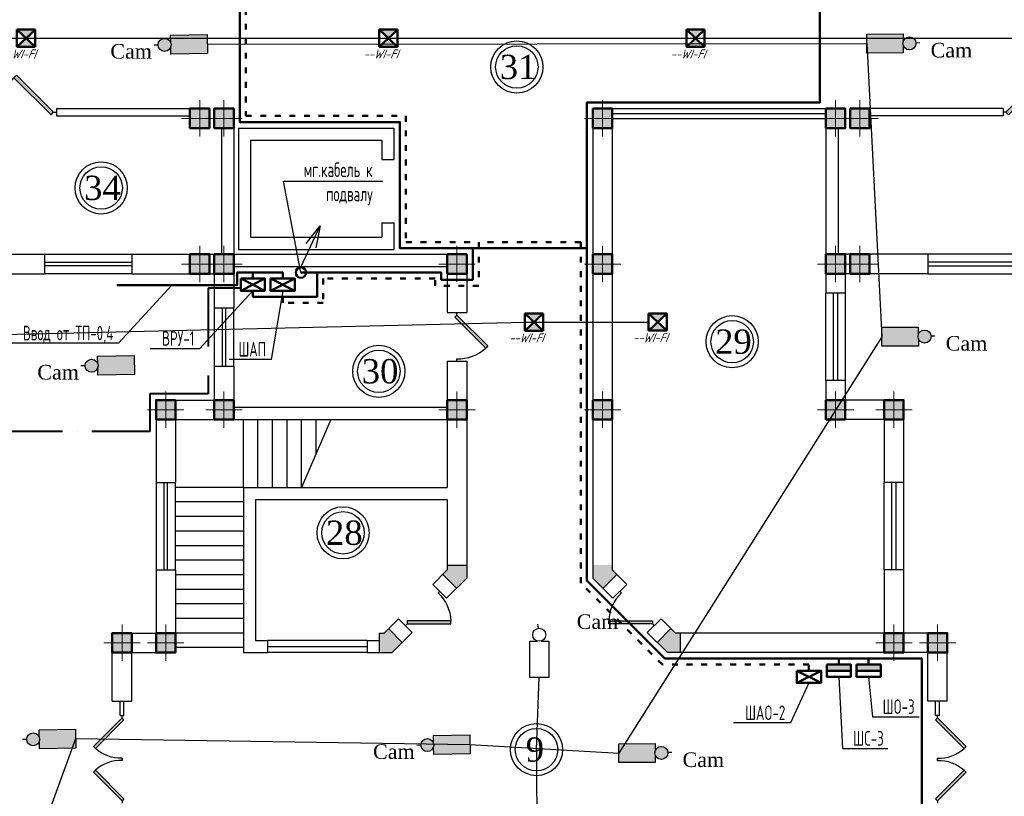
# Model space of a CAD drawing. Header units: millimetres. Extents: x 42471 to 951304, y -405702 to -322821.
# Tile 8 of 37: x 162416 to 182699, y -361323 to -345331. Entities that reach past the tile are written whole.
import ezdxf
from ezdxf import colors
from ezdxf.entities.mleader import LeaderData, LeaderLine
from ezdxf.math import Vec2, Vec3

# ---------------------------------------------------------------- set-up
doc = ezdxf.new("R2010")
doc.units = ezdxf.units.MM
doc.linetypes.add('ACAD_ISO03W100', pattern=[30, 12, -18])
doc.linetypes.add('ACAD_ISO10W100', pattern=[18, 12, -3, 0, -3])
for name, color, linetype in [('CCTV_TEXT', 7, 'Continuous'), ('kolonn', 7, 'Continuous'), ('SEC. Оборудование (Equipment)', 7, 'Continuous'), ('Пожар - надписи', 7, 'Continuous'), ('ТС ГММ', 7, 'Continuous')]:
    doc.layers.add(name, color=color, linetype=linetype)
for name, color, linetype, lineweight in [('Текст', 5, 'Continuous', 15), ('Электрика', 1, 'Continuous', 50), ('ЭО', 2, 'Continuous', 40)]:
    doc.layers.add(name, color=color, linetype=linetype, lineweight=lineweight)
doc.styles.add('Gost_AW', font='isocpeui.ttf', dxfattribs={"width": 0.985, "height": 300})
doc.styles.add('SPDS', font='spds.shx', dxfattribs={"width": 0.8, "height": 250})
doc.styles.get("Standard").update_dxf_attribs({"font": 'times.ttf'})

# ---------------------------------------------------------------- blocks, each defined once
blk = doc.blocks.new('jfgjhsdf')
blk.add_hatch(color=1).paths.add_polyline_path([(-593, 731), (-637, 687), (0, 50), (44, 94)])
at = {"color": 1}
for p, q in [((0, 1000), (0, 950)), ((0, 50), (0, 0))]:
    blk.add_line(p, q, dxfattribs=at)
blk.add_lwpolyline([(0, 50), (-637, 687), (-593, 731), (44, 94), (0, 50)], dxfattribs=at)
blk.add_arc((-33, 130), 821, 87.662, 132.9147, dxfattribs=at)
blk = doc.blocks.new('ghsdd')
at = {"ltscale": 50}
h = blk.add_hatch(color=256, dxfattribs=at)
h.paths.add_polyline_path([(0, 200), (-200, 200), (-200, 0), (0, 0)])
h.paths.add_polyline_path([(200, 0), (200, 200), (0, 200), (0, 0)])
h.paths.add_polyline_path([(0, 0), (-200, 0), (-200, -200), (0, -200)])
h.paths.add_polyline_path([(0, 0), (0, -200), (200, -200), (200, 0)])
at = {"lineweight": 0}
for p, q in [((0, -374), (0, 374)), ((-374, 0), (374, 0))]:
    blk.add_line(p, q, dxfattribs=at)
at = {"lineweight": 50, "ltscale": 50}
blk.add_lwpolyline([(200, 200), (200, -200), (-200, -200), (-200, 200), (200, 200)], dxfattribs=at)
blk = doc.blocks.new('_None')
blk = doc.blocks.new('Извещатель комбинированный')
at = {"ltscale": 300}
h = blk.add_hatch(color=5, dxfattribs=at)
h.dxf.hatch_style = 1
h.paths.add_polyline_path([(0, 0), (171, 161), (171, 163), (-173, 163)])
h.paths.add_polyline_path([(-171, -161), (171, -161), (0, 0)])
at = {"layer": 'SEC. Оборудование (Equipment)', "color": 5, "lineweight": 50}
for p, q in [((171, -161), (-173, 163)), ((171, 163), (-173, 163)), ((-173, 163), (-173, -161)), ((171, 161), (-173, -163)), ((171, 163), (171, -161)), ((171, -161), (-173, -161))]:
    blk.add_line(p, q, dxfattribs=at)

msp = doc.modelspace()

# ---------------------------------------------------------------- hatches: boundary and pattern name
at = {"lineweight": 25, "true_color": 0x22346e}
h = msp.add_hatch(color=159, dxfattribs=at)
h.dxf.hatch_style = 1
h.paths.add_polyline_path([(179868.062, -346019.215), (180618.957, -346014.191), (180617.921, -345859.351, -0.081383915), (180611.38, -345816.554, -0.072625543), (180617.379, -345778.336), (180616.344, -345623.496), (179865.449, -345628.519)])
h.paths.add_polyline_path([(180611.38, -345816.554, 1), (180879.11, -345819.426, 1)])
h = msp.add_hatch(color=159, dxfattribs=at)
h.dxf.hatch_style = 1
h.paths.add_polyline_path([(166276.667, -345637.89), (165525.87, -345650.965), (165528.566, -345805.786, -0.081383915), (165535.566, -345848.51, -0.072625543), (165529.977, -345886.79), (165532.673, -346041.61), (166283.471, -346028.535)])
h.paths.add_polyline_path([(165535.566, -345848.51, 1), (165267.821, -345848.51, 1)])
h = msp.add_hatch(color=159, dxfattribs=at)
h.dxf.hatch_style = 1
h.paths.add_polyline_path([(180178.962, -352055.763), (180929.857, -352050.74), (180928.821, -351895.9, -0.081383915), (180922.279, -351853.103, -0.072625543), (180928.279, -351814.885), (180927.244, -351660.045), (180176.349, -351665.068)])
h.paths.add_polyline_path([(180922.279, -351853.103, 1), (181190.01, -351855.974, 1)])
h = msp.add_hatch(color=159, dxfattribs=at)
h.dxf.hatch_style = 1
h.paths.add_polyline_path([(164772.158, -352246.444), (164021.36, -352259.519), (164024.057, -352414.339, -0.081383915), (164031.057, -352457.063, -0.072625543), (164025.467, -352495.344), (164028.164, -352650.164), (164778.961, -352637.089)])
h.paths.add_polyline_path([(164031.057, -352457.063, 1), (163763.311, -352457.063, 1)])
at = {"lineweight": 50}
h = msp.add_hatch(color=1, dxfattribs=at)
h.dxf.hatch_style = 1
h.paths.add_polyline_path([(179041.078, -358736.656), (179041.078, -358611.656), (179399.605, -358611.656), (179399.605, -358736.656)])
h.paths.add_polyline_path([(179399.605, -358736.656), (179399.605, -358611.656), (179541.078, -358611.656), (179541.078, -358736.656)])
h = msp.add_hatch(color=1, dxfattribs=at)
h.dxf.hatch_style = 1
h.paths.add_polyline_path([(179653.028, -358737.306), (179653.028, -358612.306), (180011.554, -358612.306), (180011.554, -358737.306)])
h.paths.add_polyline_path([(180011.554, -358737.306), (180011.554, -358612.306), (180153.028, -358612.306), (180153.028, -358737.306)])
at = {"lineweight": 25, "true_color": 0x22346e}
h = msp.add_hatch(color=159, dxfattribs=at)
h.dxf.hatch_style = 1
h.paths.add_polyline_path([(163568.29, -359939.632), (162817.492, -359952.707), (162820.188, -360107.527, -0.081383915), (162827.189, -360150.251, -0.072625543), (162821.599, -360188.531), (162824.295, -360343.352), (163575.093, -360330.276)])
h.paths.add_polyline_path([(162827.189, -360150.251, 1), (162559.443, -360150.251, 1)])
h = msp.add_hatch(color=159, dxfattribs=at)
h.dxf.hatch_style = 1
h.paths.add_polyline_path([(171688.445, -360058.839), (170937.647, -360071.914), (170940.343, -360226.734, -0.081383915), (170947.344, -360269.458, -0.072625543), (170941.754, -360307.738), (170944.45, -360462.559), (171695.248, -360449.483)])
h.paths.add_polyline_path([(170947.344, -360269.458, 1), (170679.598, -360269.458, 1)])
h = msp.add_hatch(color=159, dxfattribs=at)
h.dxf.hatch_style = 1
h.paths.add_polyline_path([(174758.202, -360630.45), (175509.097, -360625.426), (175508.061, -360470.586, -0.081383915), (175501.519, -360427.79, -0.072625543), (175507.519, -360389.571), (175506.483, -360234.731), (174755.588, -360239.755)])
h.paths.add_polyline_path([(175501.519, -360427.79, 1), (175769.249, -360430.661, 1)])
at = {"layer": 'kolonn'}
h = msp.add_hatch(color=256, dxfattribs=at)
h.paths.add_polyline_path([(171223.907, -356562.306), (171223.907, -356662.306), (171132.486, -356753.728), (171415.329, -357036.571), (171623.907, -356827.992), (171623.907, -356562.306)])
h.paths.add_polyline_path([(174432.486, -357036.571), (174715.329, -356753.728), (174623.907, -356662.306), (174623.907, -356562.306), (174223.907, -356562.306), (174223.907, -356827.992)])
h.paths.add_polyline_path([(176023.907, -357962.306), (175923.907, -357962.306), (175832.486, -357870.885), (175549.643, -358153.728), (175758.222, -358362.306), (176023.907, -358362.306)])
h.paths.add_polyline_path([(176023.907, -362762.306), (175758.222, -362762.306), (175549.643, -362970.885), (175832.486, -363253.728), (175923.907, -363162.306), (176023.907, -363162.306)])
h.paths.add_polyline_path([(174623.907, -364562.306), (174623.907, -364462.306), (174715.329, -364370.885), (174432.486, -364088.042), (174223.907, -364296.621), (174223.907, -364562.306)])
h.paths.add_polyline_path([(171132.486, -364370.885), (171223.907, -364462.306), (171223.907, -364562.306), (171623.907, -364562.306), (171623.907, -364296.621), (171415.329, -364088.042)])
h.paths.add_polyline_path([(169823.907, -363162.306), (169923.907, -363162.306), (170015.329, -363253.728), (170298.171, -362970.885), (170089.593, -362762.306), (169823.907, -362762.306)])
h.paths.add_polyline_path([(170015.329, -357870.885), (169923.907, -357962.306), (169823.907, -357962.306), (169823.907, -358362.306), (170089.593, -358362.306), (170298.171, -358153.728)])

# ---------------------------------------------------------------- linework, layer by layer
at = {"lineweight": 30}
for p, q in [((163173.907, -347162.306), (166323.907, -347162.306)), ((166423.907, -347162.306), (166823.907, -347162.306)), ((166823.907, -347162.306), (166823.907, -350162.306)), ((179423.907, -347162.306), (179023.907, -347162.306)), ((179023.907, -347162.306), (179023.907, -350962.306)), ((182673.907, -347162.306), (179523.907, -347162.306)), ((163173.907, -347312.306), (165923.907, -347312.306)), ((182673.907, -347312.306), (179923.907, -347312.306)), ((166573.907, -347562.306), (166573.907, -350162.306)), ((166923.907, -347562.306), (166923.907, -350062.306)), ((166923.907, -347562.306), (170123.907, -347562.306)), ((170123.907, -347562.306), (170123.907, -348212.306)), ((174223.907, -347562.306), (174223.907, -356827.992)), ((174623.907, -347562.306), (174623.907, -356662.306)), ((179273.907, -347562.306), (179273.907, -350162.306)), ((167173.907, -347812.306), (167173.907, -349812.306)), ((167173.907, -347812.306), (169873.907, -347812.306)), ((169873.907, -347812.306), (169873.907, -348212.306)), ((169873.907, -348212.306), (170123.907, -348212.306)), ((169873.907, -349512.306), (170123.907, -349512.306)), ((169873.907, -349512.306), (169873.907, -349812.306)), ((170123.907, -349512.306), (170123.907, -350062.306)), ((167173.907, -349812.306), (169873.907, -349812.306)), ((166923.907, -350062.306), (170123.907, -350062.306)), ((161723.907, -350162.306), (162923.907, -350162.306)), ((162923.907, -350162.306), (162923.907, -350562.306)), ((164723.907, -350162.306), (164723.907, -350562.306)), ((164723.907, -350162.306), (166573.907, -350162.306)), ((166323.907, -350162.306), (166323.907, -350562.306)), ((166423.907, -350162.306), (166423.907, -351262.306)), ((166823.907, -350162.306), (171623.907, -350162.306)), ((171623.907, -350162.306), (171623.907, -351362.306)), ((181123.907, -350162.306), (179273.907, -350162.306)), ((179423.907, -350162.306), (179423.907, -350962.306)), ((179523.907, -350162.306), (179523.907, -350562.306)), ((181123.907, -350162.306), (181123.907, -350562.306)), ((166823.907, -350412.306), (171223.907, -350412.306)), ((166823.907, -350412.306), (166823.907, -351262.306)), ((171223.907, -350412.306), (171223.907, -351362.306)), ((160823.907, -350562.306), (162923.907, -350562.306)), ((164723.907, -350562.306), (166423.907, -350562.306)), ((181123.907, -350562.306), (179423.907, -350562.306)), ((179423.907, -350962.306), (179023.907, -350962.306)), ((166423.907, -351262.306), (166823.907, -351262.306)), ((171223.907, -351362.306), (171623.907, -351362.306)), ((166423.907, -352462.306), (166423.907, -353162.306)), ((166423.907, -352462.306), (166823.907, -352462.306)), ((166823.907, -352462.306), (166823.907, -353312.306)), ((171223.907, -352362.306), (171623.907, -352362.306)), ((171223.907, -352362.306), (171223.907, -353312.306)), ((171623.907, -352362.306), (171623.907, -356827.992)), ((179423.907, -352762.306), (179023.907, -352762.306)), ((179023.907, -352762.306), (179023.907, -353562.306)), ((179423.907, -352762.306), (179423.907, -353162.306)), ((165223.907, -353162.306), (165223.907, -354862.306)), ((165223.907, -353162.306), (166423.907, -353162.306)), ((166823.907, -353312.306), (171223.907, -353312.306)), ((180623.907, -353162.306), (179423.907, -353162.306)), ((180623.907, -353162.306), (180623.907, -354862.306)), ((165623.907, -353562.306), (165623.907, -354862.306)), ((165623.907, -353562.306), (171223.907, -353562.306)), ((171223.907, -353562.306), (171223.907, -354962.306)), ((180223.907, -353562.306), (179023.907, -353562.306)), ((180223.907, -353562.306), (180223.907, -354862.306)), ((165223.907, -354862.306), (165623.907, -354862.306)), ((167023.907, -354962.306), (167023.907, -358362.306)), ((167023.907, -354962.306), (171223.907, -354962.306)), ((180623.907, -354862.306), (180223.907, -354862.306)), ((167273.907, -355212.306), (167273.907, -358112.306)), ((167273.907, -355212.306), (171223.907, -355212.306)), ((171223.907, -355212.306), (171223.907, -356662.306)), ((171223.907, -356562.306), (171623.907, -356562.306)), ((165223.907, -356662.306), (165223.907, -357962.306)), ((165223.907, -356662.306), (165623.907, -356662.306)), ((165623.907, -356662.306), (165623.907, -358362.306)), ((170927.461, -356958.753), (171223.907, -356662.306)), ((171132.486, -356753.728), (171415.329, -357036.571)), ((174715.329, -356753.728), (174432.486, -357036.571)), ((174920.354, -356958.753), (174623.907, -356662.306)), ((180623.907, -356662.306), (180223.907, -356662.306)), ((180223.907, -356662.306), (180223.907, -357962.306)), ((180623.907, -356662.306), (180623.907, -357962.306)), ((170927.461, -356958.753), (171210.304, -357241.596)), ((171210.304, -357241.596), (171623.907, -356827.992)), ((174637.511, -357241.596), (174223.907, -356827.992)), ((174920.354, -356958.753), (174637.511, -357241.596)), ((169923.907, -357962.306), (170220.354, -357665.86)), ((170220.354, -357665.86), (170503.197, -357948.703)), ((175627.461, -357665.86), (175344.618, -357948.703)), ((175923.907, -357962.306), (175627.461, -357665.86)), ((164323.907, -357962.306), (165223.907, -357962.306)), ((164323.907, -359362.306), (164323.907, -357962.306)), ((169823.907, -357962.306), (169923.907, -357962.306)), ((169823.907, -357962.306), (169823.907, -358362.306)), ((170015.329, -357870.885), (170298.171, -358153.728)), ((170089.593, -358362.306), (170503.197, -357948.703)), ((175758.222, -358362.306), (175344.618, -357948.703)), ((175832.486, -357870.885), (175549.643, -358153.728)), ((176023.907, -357962.306), (175923.907, -357962.306)), ((180223.907, -357962.306), (176023.907, -357962.306)), ((176023.907, -357962.306), (176023.907, -358362.306)), ((181523.907, -357962.306), (180623.907, -357962.306)), ((181523.907, -359362.306), (181523.907, -357962.306)), ((167273.907, -358112.306), (167523.907, -358112.306)), ((167523.907, -358112.306), (167523.907, -358362.306)), ((169573.907, -358112.306), (169573.907, -358362.306)), ((169573.907, -358112.306), (169823.907, -358112.306)), ((164723.907, -358362.306), (165623.907, -358362.306)), ((164723.907, -359362.306), (164723.907, -358362.306)), ((167023.907, -358362.306), (167523.907, -358362.306)), ((169573.907, -358362.306), (170089.593, -358362.306)), ((181123.907, -358362.306), (175758.222, -358362.306)), ((181123.907, -359362.306), (181123.907, -358362.306)), ((164323.907, -359362.306), (164723.907, -359362.306)), ((181523.907, -359362.306), (181123.907, -359362.306))]:
    msp.add_line(p, q, dxfattribs=at)
at = {"color": 1}
for p, q in [((174623.907, -347162.306), (179023.907, -347162.306)), ((174623.907, -347262.306), (179023.907, -347262.306)), ((174623.907, -347362.306), (179023.907, -347362.306)), ((162923.907, -350162.306), (164723.907, -350162.306)), ((182923.907, -350162.306), (181123.907, -350162.306)), ((162923.907, -350322.306), (164723.907, -350322.306)), ((164723.907, -350402.306), (162923.907, -350402.306)), ((182923.907, -350322.306), (181123.907, -350322.306)), ((181123.907, -350402.306), (182923.907, -350402.306)), ((164723.907, -350562.306), (162923.907, -350562.306)), ((181123.907, -350562.306), (182923.907, -350562.306)), ((179023.907, -352762.306), (179023.907, -350962.306)), ((179183.907, -352762.306), (179183.907, -350962.306)), ((179263.907, -350962.306), (179263.907, -352762.306)), ((179423.907, -350962.306), (179423.907, -352762.306)), ((166423.907, -351262.306), (166423.907, -352462.306)), ((166583.907, -351262.306), (166583.907, -352462.306)), ((166663.907, -352462.306), (166663.907, -351262.306)), ((166823.907, -352462.306), (166823.907, -351262.306)), ((165223.907, -354862.306), (165223.907, -356662.306)), ((165383.907, -354862.306), (165383.907, -356662.306)), ((165463.907, -356662.306), (165463.907, -354862.306)), ((165623.907, -356662.306), (165623.907, -354862.306)), ((180223.907, -356662.306), (180223.907, -354862.306)), ((180383.907, -356662.306), (180383.907, -354862.306)), ((180463.907, -354862.306), (180463.907, -356662.306)), ((180623.907, -354862.306), (180623.907, -356662.306)), ((169573.907, -358112.306), (167523.907, -358112.306)), ((167523.907, -358237.306), (169573.907, -358237.306)), ((169573.907, -358362.306), (167523.907, -358362.306)), ((164483.907, -359662.306), (164483.907, -359362.306)), ((164563.907, -359662.306), (164563.907, -359362.306)), ((181283.907, -359662.306), (181283.907, -359362.306)), ((181363.907, -359662.306), (181363.907, -359362.306)), ((164483.907, -359662.306), (164563.907, -359662.306)), ((181363.907, -359662.306), (181283.907, -359662.306))]:
    msp.add_line(p, q, dxfattribs=at)
for p, q in [((167023.907, -354962.306), (167023.907, -353562.306)), ((167323.907, -354962.306), (167323.907, -353562.306)), ((167623.907, -354962.306), (167623.907, -353562.306)), ((167923.907, -354962.306), (167923.907, -353562.306)), ((168223.907, -354962.306), (168223.907, -353562.306)), ((168823.907, -353562.306), (168223.907, -354962.306)), ((168523.907, -354262.306), (168523.907, -353562.306)), ((167023.907, -354962.306), (165623.907, -354962.306)), ((167023.907, -355262.306), (165623.907, -355262.306)), ((167023.907, -355562.306), (165623.907, -355562.306)), ((167023.907, -355862.306), (165623.907, -355862.306)), ((167023.907, -356162.306), (165623.907, -356162.306)), ((167023.907, -356462.306), (165623.907, -356462.306)), ((167023.907, -356762.306), (165623.907, -356762.306)), ((167023.907, -357062.306), (165623.907, -357062.306)), ((167023.907, -357362.306), (165623.907, -357362.306)), ((167023.907, -357662.306), (165623.907, -357662.306)), ((167023.907, -357962.306), (165623.907, -357962.306)), ((167023.907, -358262.306), (165623.907, -358262.306))]:
    msp.add_line(p, q)
at = {"color": 1, "lineweight": 50}
for points in [[(167218.654, -350912.306), (167218.654, -351037.306), (168543.662, -351037.306), (168543.662, -350537.306), (171098.907, -350537.306), (171098.907, -350687.306), (171748.907, -350687.306), (171748.907, -350037.306), (170248.907, -350037.306), (170248.907, -347437.306), (166948.907, -347437.306), (166948.907, -344687.306), (134663.028, -344687.306), (134663.028, -344812.306)], [(211173.028, -344812.306), (211173.028, -344687.306), (178898.907, -344687.306), (178898.907, -347037.306), (174098.907, -347037.306), (174098.907, -350037.306), (171748.907, -350037.306)], [(174098.907, -350037.306), (174098.907, -356879.769), (175706.445, -358487.306), (179291.078, -358487.306), (179291.078, -358611.656)], [(167218.654, -350662.306), (167218.654, -350537.306), (166892.925, -350537.306), (166892.925, -350800.736), (164416.35, -350800.736)], [(166968.654, -350912.306), (167468.654, -350662.306)], [(166968.654, -350662.306), (167468.654, -350912.306)], [(167218.654, -350537.306), (167835.476, -350537.306), (167835.476, -350662.306)], [(167585.476, -350912.306), (168085.476, -350662.306)], [(167585.476, -350662.306), (168085.476, -350912.306)], [(168209.955, -350537.306), (168543.662, -350537.306)], [(174098.907, -374087.306), (174098.907, -364244.844), (175706.445, -362637.306), (180998.907, -362637.306), (180998.907, -358487.306), (179293.864, -358487.306)], [(179903.028, -358612.306), (179903.028, -358487.306)], [(179541.078, -358736.656), (179041.078, -358736.656)], [(180153.028, -358737.306), (179653.028, -358737.306)]]:
    msp.add_lwpolyline(points, dxfattribs=at)
at = {"color": 3, "linetype": 'ACAD_ISO03W100', "lineweight": 50, "ltscale": 10}
for points in [[(135915.747, -344937.306), (135915.747, -344812.306), (167073.907, -344812.306), (167073.907, -347312.306), (170373.907, -347312.306), (170373.907, -349912.306), (171873.907, -349912.306), (171873.907, -350812.306), (170973.907, -350812.306), (170973.907, -350662.306), (168668.662, -350662.306), (168668.662, -351162.306), (167835.476, -351162.306), (167835.476, -350912.306)], [(178674.998, -358737.306), (178674.998, -358612.306), (175654.669, -358612.306), (173973.907, -356931.545), (173973.907, -349912.306), (171873.907, -349912.306)]]:
    msp.add_lwpolyline(points, dxfattribs=at)
at = {"lineweight": 25}
for points in [[(141313.956, -345712.564), (154352.463, -345712.849), (162357.384, -345712.849), (169822.241, -345712.849), (176149.112, -345712.849), (185223.093, -345712.849), (193848.132, -345712.849), (205564.112, -345712.849), (205752.684, -351476.572)], [(166280.069, -345833.213), (179866.756, -345823.867), (180177.656, -351860.416), (174756.895, -360435.102)], [(141039.672, -351758.925), (150563.65, -351751.725), (160621.533, -351848.507), (172820.744, -351558.263), (175370.6, -351556.336)], [(173062.709, -360361.713), (173119.259, -358876.52)], [(165311.653, -380149.493), (159507.504, -371275.976), (163571.691, -360134.954), (171691.846, -360254.161), (174756.895, -360435.102)], [(173063.721, -360335.148), (173118.823, -376260.437)]]:
    msp.add_lwpolyline(points, dxfattribs=at)
at = {"lineweight": 30}
for points in [[(163173.907, -347162.306), (163173.907, -347312.306)], [(182673.907, -347162.306), (182673.907, -347312.306)]]:
    msp.add_lwpolyline(points, dxfattribs=at)
for points in [[(166323.907, -347562.306), (165923.907, -347562.306), (165923.907, -347162.306), (166323.907, -347162.306)], [(166823.907, -347562.306), (166423.907, -347562.306), (166423.907, -347162.306), (166823.907, -347162.306)], [(174223.907, -347562.306), (174623.907, -347562.306), (174623.907, -347162.306), (174223.907, -347162.306)], [(179023.907, -347562.306), (179423.907, -347562.306), (179423.907, -347162.306), (179023.907, -347162.306)], [(179523.907, -347562.306), (179923.907, -347562.306), (179923.907, -347162.306), (179523.907, -347162.306)]]:
    msp.add_lwpolyline(points, close=True, dxfattribs=at)
at = {"color": 0}
for points in [[(168209.955, -350429.536), (168604.89, -349575.527)], [(168316.86, -349939.778), (168604.89, -349575.527)], [(168604.89, -349575.527), (168513.889, -350030.894)]]:
    msp.add_lwpolyline(points, dxfattribs=at)
at = {"color": 3, "lineweight": 50}
for points in [[(178424.998, -358737.306), (178924.998, -358987.306)], [(178424.998, -358987.306), (178924.998, -358737.306)]]:
    msp.add_lwpolyline(points, dxfattribs=at)
at = {"color": 1}
for centre, radius in [((172657.565, -346304.232), 537.019), ((172657.565, -346304.232), 437.019), ((164094.671, -348795.053), 537.019), ((164094.671, -348795.053), 437.019), ((177093.812, -351961.864), 537.019), ((177093.812, -351961.864), 437.019), ((169813.914, -352571.236), 537.019), ((169813.914, -352571.236), 437.019), ((169077.631, -355897.802), 537.019), ((169077.631, -355897.802), 437.019), ((173062.709, -360361.713), 537.019), ((173062.709, -360361.713), 437.019)]:
    msp.add_circle(centre, radius, dxfattribs=at)
at = {"color": 1, "lineweight": 50}
msp.add_circle((168209.955, -350537.306), 107.77, dxfattribs=at)
at = {"layer": 'Пожар - надписи', "color": 244, "lineweight": 30, "ltscale": 300, "true_color": 0x991b1e}
for p, q in [((180958.982, -345810.195), (180874.106, -345811.857)), ((165267.859, -345851.726), (165182.983, -345853.387)), ((181269.882, -351846.744), (181185.006, -351848.405)), ((163763.35, -352460.28), (163678.474, -352461.941)), ((173103.486, -357862.05), (173092.249, -357777.905)), ((162559.481, -360153.467), (162474.606, -360155.129)), ((170679.637, -360272.675), (170594.761, -360274.336)), ((175849.121, -360421.431), (175764.245, -360423.092))]:
    msp.add_line(p, q, dxfattribs=at)
for points in [[(180617.921, -345859.351), (180618.957, -346014.191), (179868.062, -346019.215), (179865.449, -345628.519), (180616.344, -345623.496), (180617.379, -345778.336)], [(165528.566, -345805.786), (165525.87, -345650.965), (166276.667, -345637.89), (166283.471, -346028.535), (165532.673, -346041.61), (165529.977, -345886.79)], [(180928.821, -351895.9), (180929.857, -352050.74), (180178.962, -352055.763), (180176.349, -351665.068), (180927.244, -351660.045), (180928.279, -351814.885)], [(164024.057, -352414.339), (164021.36, -352259.519), (164772.158, -352246.444), (164778.961, -352637.089), (164028.164, -352650.164), (164025.467, -352495.344)], [(173159.331, -358125.585), (173314.175, -358125.495), (173314.611, -358876.406), (172923.907, -358876.633), (172923.471, -358125.722), (173078.315, -358125.632)], [(162820.188, -360107.527), (162817.492, -359952.707), (163568.29, -359939.632), (163575.093, -360330.276), (162824.295, -360343.352), (162821.599, -360188.531)], [(170940.343, -360226.734), (170937.647, -360071.914), (171688.445, -360058.839), (171695.248, -360449.483), (170944.45, -360462.559), (170941.754, -360307.738)], [(175508.061, -360470.586), (175509.097, -360625.426), (174758.202, -360630.45), (174755.588, -360239.755), (175506.483, -360234.731), (175507.519, -360389.571)]]:
    msp.add_lwpolyline(points, dxfattribs=at)
for centre in [(165401.693, -345848.51), (180745.245, -345817.99), (181056.145, -351854.539), (163897.184, -352457.063), (173118.749, -357998.011), (162693.316, -360150.251), (170813.471, -360269.458), (175635.384, -360429.225)]:
    msp.add_circle(centre, 133.873, dxfattribs=at)
at = {"layer": 'Электрика', "color": 7, "linetype": 'ACAD_ISO10W100', "lineweight": 40, "ltscale": 100}
msp.add_lwpolyline([(166968.654, -350860.042), (166298.907, -350860.042), (166298.907, -353037.306), (165098.907, -353037.306), (165098.907, -353812.032), (156412.119, -353812.032), (156412.119, -355407.803)], dxfattribs=at)
at = {"layer": 'ЭО', "color": 1, "lineweight": 50}
for points in [[(166968.654, -350662.306), (166968.654, -350912.306), (167468.654, -350912.306), (167468.654, -350662.306)], [(167585.476, -350662.306), (167585.476, -350912.306), (168085.476, -350912.306), (168085.476, -350662.306)], [(179041.078, -358611.656), (179041.078, -358861.656), (179541.078, -358861.656), (179541.078, -358611.656)], [(179653.028, -358612.306), (179653.028, -358862.306), (180153.028, -358862.306), (180153.028, -358612.306)]]:
    msp.add_lwpolyline(points, close=True, dxfattribs=at)
at = {"layer": 'ЭО', "color": 3, "lineweight": 50}
msp.add_lwpolyline([(178424.998, -358737.306), (178424.998, -358987.306), (178924.998, -358987.306), (178924.998, -358737.306)], close=True, dxfattribs=at)

# ---------------------------------------------------------------- block references
for p, xscale, yscale, zscale, rotation in [((163173.907, -347237.306), -1.199999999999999, 1.199999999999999, 1.199999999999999, 90), ((182673.907, -347237.306), 1.199999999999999, 1.199999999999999, 1.199999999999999, 270), ((164523.907, -359662.306), -0.9230769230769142, 0.9230769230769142, 0.9230769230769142, 180), ((181323.907, -359662.306), 0.9230769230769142, 0.9230769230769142, 0.9230769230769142, 180)]:
    msp.add_blockref('jfgjhsdf', p, dxfattribs=dict(xscale=xscale, yscale=yscale, zscale=zscale, rotation=rotation))
for p, rotation in [((171423.907, -351362.306), 180), ((175486.039, -357807.281), 45.00000000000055)]:
    msp.add_blockref('jfgjhsdf', p, dxfattribs=dict(rotation=rotation))
at = {"xscale": -1, "rotation": 314.9999999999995}
msp.add_blockref('jfgjhsdf', (170361.775, -357807.281), dxfattribs=at)
at = {"yscale": 0.9230769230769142, "zscale": 0.9230769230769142}
for p, xscale in [((164523.907, -361462.306), 0.9230769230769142), ((181323.907, -361462.306), -0.9230769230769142)]:
    msp.add_blockref('jfgjhsdf', p, dxfattribs=dict(at, xscale=xscale))
at = {"layer": 'kolonn'}
for p in [(166123.907, -347362.306), (166623.907, -347362.306), (166123.907, -350362.306), (166623.907, -350362.306), (171423.907, -350362.306), (165423.907, -353362.306), (166623.907, -353362.306), (171423.907, -353362.306), (164523.907, -358162.306), (165423.907, -358162.306)]:
    msp.add_blockref('ghsdd', p, dxfattribs=at)
at = {"layer": 'kolonn', "xscale": -1}
for p in [(174423.907, -347362.306), (179223.907, -347362.306), (179723.907, -347362.306), (174423.907, -350362.306), (179223.907, -350362.306), (179723.907, -350362.306), (174423.907, -353362.306), (179223.907, -353362.306), (180423.907, -353362.306), (180423.907, -358162.306), (181323.907, -358162.306)]:
    msp.add_blockref('ghsdd', p, dxfattribs=at)
at = {"layer": 'Пожар - надписи', "color": 7, "lineweight": 30, "ltscale": 300, "xscale": 1.096478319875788, "yscale": 1.096478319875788, "zscale": 1.096478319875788}
for p in [(162547.304, -345713.849), (170012.161, -345713.849), (176339.033, -345713.849), (173010.665, -351559.263), (175560.52, -351557.336)]:
    msp.add_blockref('Извещатель комбинированный', p, dxfattribs=at)

# ---------------------------------------------------------------- texts
at = {"color": 1}
for s, p in [('31', (172305.422, -346552.248)), ('34', (163742.528, -349043.069)), ('29', (176741.669, -352209.88)), ('30', (169461.771, -352819.252)), ('28', (168725.488, -356145.817)), ('9', (172840.703, -360609.729))]:
    msp.add_text(s, height=500, dxfattribs=at).set_placement(p)
at = {"layer": 'CCTV_TEXT', "linetype": 'Continuous'}
for p in [(164283.786, -346131.554), (181181.612, -346108.549), (181492.512, -352145.098), (162779.277, -352740.108), (173890.698, -357876.195), (169695.563, -360552.503), (176071.751, -360719.784)]:
    msp.add_text('Cam', height=300, dxfattribs=at).set_placement(p)
at = {"layer": 'Пожар - надписи', "color": 7, "lineweight": 30, "ltscale": 300, "char_height": 185.74343, "width": 5683.18834, "attachment_point": 4, "style": 'Gost_AW'}
for insert in [(162029.306, -346037.001), (169494.163, -346037.001), (175821.034, -346037.001), (172492.666, -351882.416), (175042.522, -351880.488)]:
    msp.add_mtext('{\\Q10;\\W0.85;--WI-FI}', dxfattribs=dict(at, insert=insert))
at = {"layer": 'Текст', "color": 7, "lineweight": 30, "ltscale": 50, "insert": (156756.152, -356739.819), "char_height": 250, "width": 7000, "attachment_point": 4, "style": 'SPDS'}
msp.add_mtext('{\\C0;Контур заземляющего устройства}', dxfattribs=at)

# ---------------------------------------------------------------- leaders
at = {"layer": 'ТС ГММ', "color": 7, "lineweight": 20, "ltscale": 0.5}
ml = msp.add_multileader_mtext('Standard', dxfattribs=at)
ml.set_content('{\\C1;мг.кабель к \\Pподвалу }', color=7, style='SPDS')
ml.set_leader_properties()
ml.set_arrow_properties(name='NONE')
ml.build(insert=Vec2(0, 0))
ml.multileader.update_dxf_attribs({"text_left_attachment_type": 6, "text_right_attachment_type": 6, "dogleg_length": 0.1, "arrow_head_size": 150})
ctx = ml.context
ctx.base_point, ctx.char_height, ctx.arrow_head_size, ctx.landing_gap_size, ctx.plane_origin = Vec3(167852.685, -348654.336), 300, 150, 100, Vec3(166500.884, -356836.553)
ctx.left_attachment, ctx.right_attachment, ctx.text_align_type = 6, 6, 2
notes = []
notes.append((ctx, [(0, (1, 1, 0), (167847.685, -348654.336), (1, 0), 5, [(0, [(168209.955, -350537.306)], 0, [])])]))
ctx.mtext.insert, ctx.mtext.width, ctx.mtext.defined_height, ctx.mtext.alignment, ctx.mtext.flow_direction = Vec3(169686.685, -348270.016), 4550.93371, 972.345, 3, 5
ml = msp.add_multileader_mtext('Standard', dxfattribs=at)
ml.set_content('{\\C1;Ввод от ТП-0,4}', color=7, style='SPDS')
ml.set_leader_properties()
ml.set_arrow_properties(name='NONE')
ml.build(insert=Vec2(0, 0))
ml.multileader.update_dxf_attribs({"text_left_attachment_type": 6, "text_right_attachment_type": 6, "dogleg_length": 0.1, "arrow_head_size": 150})
ctx = ml.context
ctx.base_point, ctx.char_height, ctx.arrow_head_size, ctx.landing_gap_size, ctx.plane_origin = Vec3(161299.123, -351993.583), 300, 150, 100, Vec3(163515.147, -354786.521)
ctx.left_attachment, ctx.right_attachment, ctx.text_align_type = 6, 6, 2
notes.append((ctx, [(1, (1, 1, 0), (164451.017, -351993.583), (-1, 0), 5, [(0, [(165548.939, -350800.736)], 0, [])])]))
ctx.mtext.insert, ctx.mtext.width, ctx.mtext.alignment, ctx.mtext.flow_direction = Vec3(164346.017, -351633.583), 2946.89385, 3, 5
ml = msp.add_multileader_mtext('Standard', dxfattribs=at)
ml.set_content('{\\C1;ВРУ-1}', color=7, style='SPDS')
ml.set_leader_properties()
ml.set_arrow_properties(name='NONE')
ml.build(insert=Vec2(0, 0))
ml.multileader.update_dxf_attribs({"text_left_attachment_type": 6, "text_right_attachment_type": 6, "dogleg_length": 0.1, "arrow_head_size": 150})
ctx = ml.context
ctx.base_point, ctx.char_height, ctx.arrow_head_size, ctx.landing_gap_size, ctx.plane_origin = Vec3(163974.467, -352105.153), 300, 150, 100, Vec3(165184.861, -354898.091)
ctx.left_attachment, ctx.right_attachment, ctx.text_align_type = 6, 6, 2
notes.append((ctx, [(1, (1, 1, 0), (166120.731, -352105.153), (-1, 0), 5, [(0, [(167218.654, -350912.306)], 0, [])])]))
ctx.mtext.insert, ctx.mtext.width, ctx.mtext.alignment, ctx.mtext.flow_direction = Vec3(166015.731, -351745.153), 1941.26442, 3, 5
ml = msp.add_multileader_mtext('Standard', dxfattribs=at)
ml.set_content('{\\C1;ШАП}', color=7, style='SPDS')
ml.set_leader_properties()
ml.set_arrow_properties(name='NONE')
ml.build(insert=Vec2(0, 0))
ml.multileader.update_dxf_attribs({"text_left_attachment_type": 6, "text_right_attachment_type": 6, "dogleg_length": 0.1, "arrow_head_size": 150})
ctx = ml.context
ctx.base_point, ctx.char_height, ctx.arrow_head_size, ctx.landing_gap_size, ctx.plane_origin = Vec3(165449.278, -352326.822), 300, 150, 100, Vec3(165801.684, -354898.091)
ctx.left_attachment, ctx.right_attachment, ctx.text_align_type = 6, 6, 2
notes.append((ctx, [(1, (1, 1, 0), (167595.542, -352326.822), (-1, 0), 5, [(0, [(167835.476, -350912.306)], 0, [])])]))
ctx.mtext.insert, ctx.mtext.width, ctx.mtext.alignment, ctx.mtext.flow_direction = Vec3(167490.542, -351966.822), 1941.26442, 3, 5
ml = msp.add_multileader_mtext('Standard', dxfattribs=at)
ml.set_content('{\\C1;ШAO-2}', color=7, style='SPDS')
ml.set_leader_properties()
ml.set_arrow_properties(name='NONE')
ml.build(insert=Vec2(0, 0))
ml.multileader.update_dxf_attribs({"text_left_attachment_type": 6, "text_right_attachment_type": 6, "dogleg_length": 0.1, "arrow_head_size": 150})
ctx = ml.context
ctx.base_point, ctx.char_height, ctx.arrow_head_size, ctx.landing_gap_size, ctx.plane_origin = Vec3(176146.432, -359812.606), 300, 150, 100, Vec3(176641.206, -362973.091)
ctx.left_attachment, ctx.right_attachment, ctx.text_align_type = 6, 6, 2
notes.append((ctx, [(1, (1, 1, 0), (178292.696, -359812.606), (-1, 0), 5, [(0, [(178674.998, -358987.306)], 0, [])])]))
ctx.mtext.insert, ctx.mtext.width, ctx.mtext.alignment, ctx.mtext.flow_direction = Vec3(178187.696, -359452.606), 1941.26442, 3, 5
ml = msp.add_multileader_mtext('Standard', dxfattribs=at)
ml.set_content('{\\C1;ШC-3}', color=7, style='SPDS')
ml.set_leader_properties()
ml.set_arrow_properties(name='NONE')
ml.build(insert=Vec2(0, 0))
ml.multileader.update_dxf_attribs({"text_left_attachment_type": 6, "text_right_attachment_type": 6, "dogleg_length": 0.1, "arrow_head_size": 150})
ctx = ml.context
ctx.base_point, ctx.char_height, ctx.arrow_head_size, ctx.landing_gap_size, ctx.plane_origin = Vec3(179373.814, -360340.32), 300, 150, 100, Vec3(177257.286, -362847.44)
ctx.left_attachment, ctx.right_attachment, ctx.text_align_type = 6, 6, 2
notes.append((ctx, [(0, (1, 1, 0), (179368.814, -360340.32), (1, 0), 5, [(0, [(179291.078, -358861.656)], 0, [])])]))
ctx.mtext.insert, ctx.mtext.width, ctx.mtext.alignment, ctx.mtext.flow_direction = Vec3(180215.756, -359980.32), 1941.26442, 3, 5
ml = msp.add_multileader_mtext('Standard', dxfattribs=at)
ml.set_content('{\\C1;ШO-3}', color=7, style='SPDS')
ml.set_leader_properties()
ml.set_arrow_properties(name='NONE')
ml.build(insert=Vec2(0, 0))
ml.multileader.update_dxf_attribs({"text_left_attachment_type": 6, "text_right_attachment_type": 6, "dogleg_length": 0.1, "arrow_head_size": 150})
ctx = ml.context
ctx.base_point, ctx.char_height, ctx.arrow_head_size, ctx.landing_gap_size, ctx.plane_origin = Vec3(179985.764, -359687.606), 300, 150, 100, Vec3(177869.235, -362848.091)
ctx.left_attachment, ctx.right_attachment, ctx.text_align_type = 6, 6, 2
notes.append((ctx, [(0, (1, 1, 0), (179980.764, -359687.606), (1, 0), 5, [(0, [(179903.028, -358862.306)], 0, [])])]))
ctx.mtext.insert, ctx.mtext.width, ctx.mtext.alignment, ctx.mtext.flow_direction = Vec3(180851.705, -359327.606), 1941.26442, 3, 5
for ctx, leaders in notes:
    for number, flags, end, landing, length, lines in leaders:
        leader = LeaderData()
        leader.index, (leader.has_last_leader_line, leader.has_dogleg_vector, leader.attachment_direction) = number, flags
        leader.last_leader_point, leader.dogleg_vector, leader.dogleg_length = Vec3(end), Vec3(landing), length
        for number, points, colour, breaks in lines:
            line = LeaderLine()
            line.index, line.vertices, line.color, line.breaks = number, Vec3.list(points), colors.encode_raw_color(colour), breaks
            leader.lines.append(line)
        ctx.leaders.append(leader)

doc.saveas('drawing.dxf')
